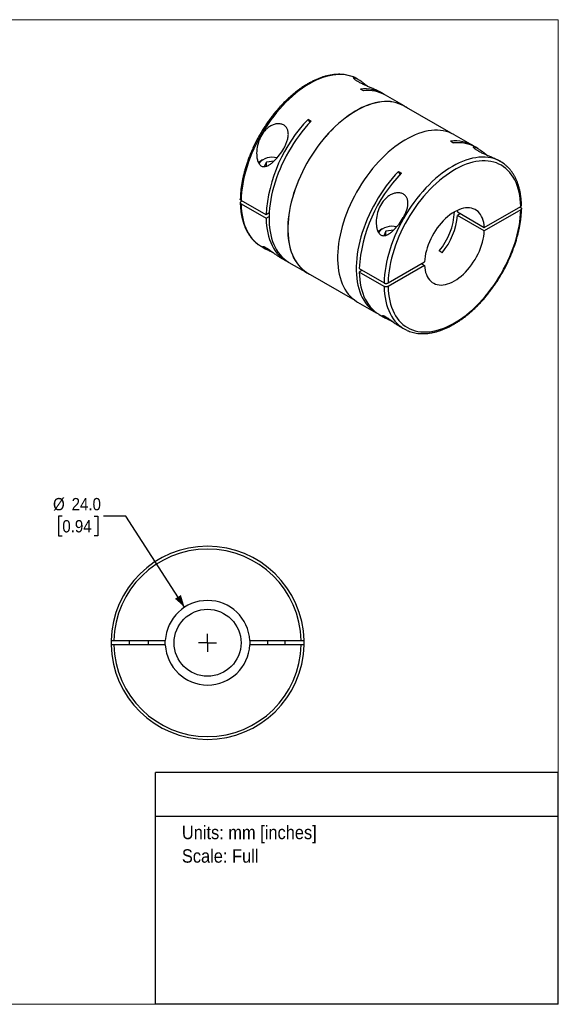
# Model space of a CAD drawing. Header units: millimetres. Extents: x 0 to 432, y 0 to 279.
# Tile 2 of 2: x 279 to 432, y 0 to 279. Entities that reach past the tile are written whole.
import ezdxf
from ezdxf.enums import TextEntityAlignment as Align

# ---------------------------------------------------------------- set-up
doc = ezdxf.new("R2010")
doc.units = ezdxf.units.MM
doc.linetypes.add('SLD-Solid', pattern=[0])
doc.layers.add('SLD-0', color=7, linetype='SLD-Solid', lineweight=25)
doc.layers.add('TEXT', color=140, linetype='SLD-Solid', lineweight=25)
doc.styles.add('SLDTEXTSTYLE0', font='GOTHIC.TTF', dxfattribs={"width": 0.913})
doc.dimstyles.new('SLDDIMSTYLE0', dxfattribs={"dimtxt": 3.5, "dimasz": 3.5, "dimexe": 0, "dimexo": 0.0625, "dimgap": 0.875, "dimtad": 0, "dimtih": 1, "dimtoh": 1, "dimdec": 1, "dimrnd": 1e-09, "dimzin": 4, "dimdsep": 46, "dimtxsty": 'SLDTEXTSTYLE0', "dimsah": 1, "dimcen": 0, "dimadec": 0, "dimazin": 1, "dimtfac": 1, "dimtdec": 1, "dimtofl": 0, "dimtmove": 0, "dimatfit": 3, "dimfxl": 0, "dimfrac": 2, "dimtolj": 1, "dimtzin": 12, "dimarcsym": 0})

# ---------------------------------------------------------------- blocks, each defined once
blk = doc.blocks.new('Block2')
at = {"color": 7, "linetype": 'SLD-Solid', "lineweight": 18}
for p, q in [((0, 279.4), (431.8, 279.4)), ((0, 279.4), (0, 0)), ((431.8, 279.4), (431.8, 0)), ((0, 0), (431.8, 0))]:
    blk.add_line(p, q, dxfattribs=at)
blk = doc.blocks.new('SW_NOTE_0')
at = {"layer": 'TEXT', "color": 0, "insert": (0, 4.87), "char_height": 3.81, "attachment_point": 1, "style": 'SLDTEXTSTYLE0'}
blk.add_mtext('Units: mm [inches]', dxfattribs=at)
blk = doc.blocks.new('SW_NOTE_0_1')
at = {"layer": 'TEXT', "color": 0, "insert": (0, 4.87), "char_height": 3.81, "attachment_point": 1, "style": 'SLDTEXTSTYLE0'}
blk.add_mtext('Scale: Full', dxfattribs=at)
blk = doc.blocks.new('Block1')
at = {"layer": 'TEXT'}
for p, q in [((431.8, 65.76), (317.5, 65.76)), ((317.5, 0), (317.5, 65.76)), ((431.8, 0), (431.8, 65.76)), ((317.5, 53.39), (431.8, 53.39)), ((431.8, 0), (317.5, 0))]:
    blk.add_line(p, q, dxfattribs=at)
at = {"layer": 'TEXT', "color": 140}
for name, p in [('SW_NOTE_0', (324.99, 45.8)), ('SW_NOTE_0_1', (324.99, 39.13))]:
    blk.add_blockref(name, p, dxfattribs=at)
at = {"layer": 'TEXT', "color": 140, "style": 'SLDTEXTSTYLE0', "width": 0.913, "flags": 2}
for tag, height, p in [('AUTOATTR0', 4.23, (355.59, 56.71)), ('AUTOATTR1_0', 4.76, (333.82, 29.88)), ('AUTOATTR1_1', 4.76, (326.05, 23.73)), ('AUTOATTR1_2', 4.76, (337.78, 17.57))]:
    blk.add_attdef(tag, text='', height=height, dxfattribs=at).set_placement(p, align=Align.BOTTOM_LEFT)
blk = doc.blocks.new('_D_4')
at = {"layer": 'SLD-0'}
for p, q in [((291.06, 138.5), (289.99, 138.5)), ((289.99, 138.5), (289.99, 132.94)), ((300.11, 138.5), (301.18, 138.5)), ((301.18, 138.5), (301.18, 132.94)), ((309.1, 138.5), (302.75, 138.5)), ((325.76, 112.68), (309.1, 138.5)), ((289.99, 132.94), (291.06, 132.94)), ((301.18, 132.94), (300.11, 132.94))]:
    blk.add_line(p, q, dxfattribs=at)
blk.add_solid([(325.76, 112.68), (324.71, 116.16), (323.03, 115.07)], dxfattribs=at)
at = {"layer": 'SLD-0', "char_height": 3.5, "attachment_point": 1, "style": 'SLDTEXTSTYLE0'}
for s, insert in [('%%c', (288.42, 143.68)), ('24.0', (293.7, 143.68)), ('0.94', (291.06, 137.41))]:
    blk.add_mtext(s, dxfattribs=dict(at, insert=insert))
blk = doc.blocks.new('SW_CENTERMARKSYMBOL_1')
at = {"layer": 'SLD-0', "color": 0}
for q in [(-2.54, 0), (0, 2.54), (0, -2.54), (2.54, 0)]:
    blk.add_line((0, 0), q, dxfattribs=at)

msp = doc.modelspace()

# ---------------------------------------------------------------- linework, layer by layer
for p, q in [((375.01, 262.47), (374.86, 262.55)), ((376.51, 259.2), (375.66, 259.69)), ((381.93, 258.47), (381.37, 258.8)), ((388.09, 254.92), (382.78, 257.98)), ((401.38, 247.19), (388.06, 254.87)), ((361.66, 250.63), (360.81, 251.12)), ((360.81, 251.12), (361.27, 250.21)), ((407.53, 243.69), (402.23, 246.75)), ((401.26, 244.91), (402.1, 244.42)), ((408.95, 242.87), (408.38, 243.2)), ((347.83, 239.62), (347.69, 239.53)), ((348.96, 238.96), (348.38, 237.71)), ((351.15, 239.3), (348.96, 238.96)), ((348.96, 237.83), (348.96, 238.96)), ((415.45, 239.12), (415.31, 239.2)), ((386.41, 236.34), (387.26, 235.85)), ((386.41, 236.34), (386.87, 235.43)), ((348.87, 224.04), (341.79, 228.13)), ((342.08, 227.96), (341.79, 227.8)), ((341.79, 227.15), (348.87, 223.07)), ((410.79, 220.44), (421.12, 226.41)), ((349.75, 224.56), (348.87, 224.04)), ((348.87, 223.07), (349.71, 223.55)), ((403.13, 225.28), (403.16, 224.85)), ((403.16, 224.85), (410.79, 220.44)), ((404, 224.36), (403.16, 223.87)), ((410.79, 219.46), (403.16, 223.87)), ((421.12, 225.43), (410.79, 219.46)), ((420.84, 226.24), (421.12, 226.08)), ((381.78, 220.02), (381.63, 219.94)), ((382.9, 219.37), (382.32, 218.11)), ((385.09, 219.71), (382.9, 219.37)), ((382.9, 218.23), (382.9, 219.37)), ((347.47, 215.09), (348.85, 214.29)), ((398.8, 213.28), (397.95, 213.77)), ((352.72, 212.05), (354.54, 211.01)), ((355.38, 210.52), (360.69, 207.46)), ((383.51, 204.7), (393.84, 210.66)), ((393.84, 209.68), (383.51, 203.72)), ((392.99, 210.17), (393.84, 209.68)), ((360.71, 207.5), (374.03, 199.81)), ((375.31, 208.78), (382.38, 204.7)), ((376.16, 208.29), (375.31, 207.8)), ((382.38, 203.72), (375.31, 207.8)), ((374.83, 199.29), (380.13, 196.23)), ((380.98, 195.74), (382.79, 194.69)), ((386.67, 192.46), (388.05, 191.66)), ((304.88, 103.19), (304.88, 101.99)), ((305.68, 103.19), (320.29, 103.19)), ((320.29, 101.99), (305.68, 101.99)), ((310.02, 103.19), (310.02, 101.99)), ((315.52, 101.99), (315.52, 103.19)), ((344.26, 103.19), (358.86, 103.19)), ((358.86, 101.99), (344.26, 101.99)), ((349.27, 103.19), (349.27, 101.99)), ((354.27, 101.99), (354.27, 103.19)), ((359.67, 101.99), (359.67, 103.19)), ((315.52, 80.91), (315.52, 80.91))]:
    msp.add_line(p, q)
at = {"flags": 128}
for points in [[(374.07, 262.96), (373.64, 263.14), (372.88, 263.4), (372.1, 263.6), (371.28, 263.74), (370.45, 263.82), (369.59, 263.83), (368.7, 263.78), (367.8, 263.67), (366.89, 263.5), (365.95, 263.26), (365.01, 262.97), (364.06, 262.61), (363.1, 262.2), (362.13, 261.72), (361.16, 261.19), (360.2, 260.61), (359.23, 259.96), (358.27, 259.27), (357.32, 258.53), (356.37, 257.73), (355.44, 256.89), (354.53, 256.01), (353.62, 255.08), (352.74, 254.11), (351.88, 253.1), (351.04, 252.05), (350.23, 250.98), (349.45, 249.87), (348.69, 248.74), (347.97, 247.58), (347.27, 246.4), (346.62, 245.2), (346, 243.98), (345.41, 242.75), (344.87, 241.51), (344.37, 240.27), (343.9, 239.02), (343.49, 237.77), (343.11, 236.52), (342.78, 235.28), (342.5, 234.05), (342.26, 232.83), (342.07, 231.62), (341.93, 230.44), (341.84, 229.27), (341.79, 228.13)], [(374.86, 262.55), (374.36, 262.82), (374.07, 262.96)], [(388.89, 254.39), (388.67, 254.55), (388, 254.96), (387.3, 255.32), (386.57, 255.61), (385.81, 255.85), (385.03, 256.03), (384.21, 256.14), (383.37, 256.19), (382.51, 256.19), (381.63, 256.12), (380.74, 255.99), (379.82, 255.8), (378.9, 255.55), (377.96, 255.24), (377.01, 254.87), (376.06, 254.44), (375.11, 253.96), (374.15, 253.42), (373.19, 252.82), (372.23, 252.18), (371.29, 251.48), (370.34, 250.73), (369.41, 249.94), (368.49, 249.09), (367.59, 248.21), (366.7, 247.28), (365.83, 246.31), (364.98, 245.31), (364.15, 244.27), (363.35, 243.2), (362.58, 242.1), (361.83, 240.98), (361.12, 239.83), (360.44, 238.66), (359.79, 237.47), (359.18, 236.26), (358.6, 235.04), (358.06, 233.82), (357.57, 232.58), (357.11, 231.35), (356.7, 230.11), (356.33, 228.87), (356.01, 227.65), (355.73, 226.43), (355.49, 225.22), (355.3, 224.02), (355.16, 222.85), (355.07, 221.69), (355.02, 220.56), (355.02, 219.45), (355.07, 218.37), (355.16, 217.33), (355.3, 216.31), (355.49, 215.34), (355.73, 214.4), (356.01, 213.5), (356.33, 212.65), (356.7, 211.84), (357.11, 211.08), (357.57, 210.37), (358.06, 209.71), (358.6, 209.1), (359.18, 208.55), (359.79, 208.05), (360.44, 207.61), (361.12, 207.22), (361.54, 207.02)], [(388.06, 254.87), (387.98, 254.92), (387.28, 255.27), (386.55, 255.57), (385.79, 255.81), (385.01, 255.98), (384.19, 256.1), (383.36, 256.15), (382.5, 256.14), (381.62, 256.07), (380.73, 255.94), (379.81, 255.75), (378.89, 255.5), (377.95, 255.19), (377.01, 254.83), (376.06, 254.4), (375.1, 253.92), (374.15, 253.38), (373.19, 252.79), (372.24, 252.14), (371.29, 251.44), (370.35, 250.7), (369.42, 249.9), (368.5, 249.06), (367.6, 248.18), (366.71, 247.25), (365.84, 246.29), (364.99, 245.29), (364.17, 244.25), (363.37, 243.18), (362.6, 242.08), (361.85, 240.96), (361.14, 239.81), (360.46, 238.64), (359.81, 237.45), (359.2, 236.25), (358.63, 235.04), (358.09, 233.81), (357.6, 232.58), (357.14, 231.35), (356.73, 230.11), (356.36, 228.88), (356.04, 227.65), (355.76, 226.43), (355.52, 225.23), (355.34, 224.04), (355.2, 222.86), (355.1, 221.71), (355.05, 220.58), (355.05, 219.47), (355.1, 218.4), (355.2, 217.35), (355.34, 216.34), (355.52, 215.37), (355.76, 214.43), (356.04, 213.54), (356.36, 212.68), (356.73, 211.88), (357.14, 211.12), (357.6, 210.41), (358.09, 209.75), (358.63, 209.14), (359.2, 208.59), (359.81, 208.09), (360.46, 207.65), (360.71, 207.5)], [(361.66, 250.63), (360.77, 249.66), (359.91, 248.65), (359.06, 247.61), (358.25, 246.54), (357.45, 245.43), (356.69, 244.29), (355.96, 243.13), (355.26, 241.95), (354.6, 240.75), (353.98, 239.53), (353.39, 238.3), (352.84, 237.06), (352.33, 235.81), (351.86, 234.56), (351.44, 233.31), (351.06, 232.05), (350.73, 230.81), (350.44, 229.57), (350.2, 228.35), (350.01, 227.14), (349.86, 225.95), (349.76, 224.77), (349.71, 223.63), (349.71, 222.51), (349.76, 221.41), (349.86, 220.35), (350.01, 219.33), (350.2, 218.34), (350.44, 217.4), (350.73, 216.49), (351.06, 215.63), (351.44, 214.82), (351.86, 214.05), (352.33, 213.34), (352.84, 212.68), (353.39, 212.07), (353.98, 211.52), (354.6, 211.02), (355.26, 210.59), (355.38, 210.52)], [(402.23, 246.75), (402.14, 246.8), (401.45, 247.15), (400.72, 247.45), (399.96, 247.69), (399.17, 247.86), (398.35, 247.98), (397.52, 248.03), (396.66, 248.02), (395.78, 247.95), (394.88, 247.82), (393.97, 247.63), (393.04, 247.38), (392.1, 247.07), (391.16, 246.71), (390.2, 246.28), (389.25, 245.79), (388.29, 245.25), (387.33, 244.66), (386.38, 244.01), (385.43, 243.32), (384.49, 242.57), (383.55, 241.77), (382.63, 240.93), (381.73, 240.04), (380.84, 239.12), (379.97, 238.15), (379.12, 237.15), (378.29, 236.11), (377.49, 235.04), (376.72, 233.94), (375.97, 232.81), (375.26, 231.66), (374.58, 230.49), (373.93, 229.3), (373.32, 228.1), (372.74, 226.88), (372.21, 225.65), (371.71, 224.42), (371.26, 223.18), (370.84, 221.95), (370.47, 220.71), (370.15, 219.48), (369.87, 218.26), (369.63, 217.05), (369.44, 215.86), (369.3, 214.68), (369.21, 213.53), (369.16, 212.39), (369.16, 211.29), (369.21, 210.21), (369.3, 209.16), (369.44, 208.15), (369.63, 207.17), (369.87, 206.24), (370.15, 205.34), (370.47, 204.49), (370.84, 203.68), (371.26, 202.92), (371.71, 202.21), (372.21, 201.55), (372.74, 200.94), (373.32, 200.38), (373.93, 199.89), (374.58, 199.44), (374.83, 199.29)], [(414.65, 239.53), (414.23, 239.71), (413.47, 239.97), (412.68, 240.17), (411.87, 240.31), (411.03, 240.39), (410.17, 240.4), (409.29, 240.35), (408.39, 240.24), (407.47, 240.07), (406.54, 239.83), (405.6, 239.54), (404.65, 239.18), (403.68, 238.77), (402.72, 238.29), (401.75, 237.76), (400.78, 237.17), (399.82, 236.53), (398.86, 235.84), (397.91, 235.1), (396.96, 234.3), (396.03, 233.46), (395.11, 232.57), (394.21, 231.65), (393.33, 230.68), (392.47, 229.67), (391.63, 228.62), (390.82, 227.55), (390.03, 226.44), (389.28, 225.31), (388.55, 224.15), (387.86, 222.97), (387.2, 221.77), (386.58, 220.55), (386, 219.32), (385.46, 218.08), (384.95, 216.84), (384.49, 215.59), (384.07, 214.34), (383.7, 213.09), (383.37, 211.85), (383.09, 210.62), (382.85, 209.4), (382.66, 208.19), (382.52, 207.01), (382.43, 205.84), (382.38, 204.7)], [(421.12, 226.41), (421.08, 227.48), (420.98, 228.52), (420.84, 229.53), (420.65, 230.5), (420.41, 231.43), (420.13, 232.32), (419.8, 233.17), (419.42, 233.97), (419.01, 234.71), (418.54, 235.41), (418.04, 236.06), (417.5, 236.65), (416.91, 237.19), (416.29, 237.67), (415.64, 238.09), (414.95, 238.45), (414.22, 238.75), (413.47, 238.99), (412.68, 239.17), (411.87, 239.29), (411.04, 239.34), (410.18, 239.33), (409.31, 239.26), (408.41, 239.13), (407.5, 238.93), (406.58, 238.68), (405.64, 238.36), (404.7, 237.98), (403.75, 237.54), (402.79, 237.05), (401.84, 236.5), (400.89, 235.89), (399.94, 235.23), (398.99, 234.52), (398.06, 233.76), (397.13, 232.95), (396.22, 232.09), (395.33, 231.19), (394.45, 230.25), (393.59, 229.27), (392.76, 228.25), (391.95, 227.2), (391.17, 226.12), (390.41, 225.01), (389.69, 223.87), (389, 222.71), (388.34, 221.53), (387.72, 220.33), (387.14, 219.12), (386.59, 217.9), (386.09, 216.68), (385.63, 215.45), (385.21, 214.21), (384.84, 212.98), (384.51, 211.76), (384.22, 210.54), (383.99, 209.34), (383.8, 208.15), (383.65, 206.98), (383.56, 205.82), (383.51, 204.7)], [(386.41, 236.34), (385.52, 235.37), (384.66, 234.37), (383.81, 233.32), (382.99, 232.25), (382.2, 231.14), (381.44, 230.01), (380.71, 228.85), (380.01, 227.66), (379.35, 226.46), (378.72, 225.25), (378.14, 224.01), (377.59, 222.77), (377.08, 221.52), (376.61, 220.27), (376.19, 219.02), (375.81, 217.77), (375.48, 216.52), (375.19, 215.29), (374.95, 214.06), (374.75, 212.85), (374.61, 211.66), (374.51, 210.49), (374.46, 209.34), (374.46, 208.22), (374.51, 207.13), (374.61, 206.07), (374.75, 205.04), (374.95, 204.06), (375.19, 203.11), (375.48, 202.2), (375.81, 201.34), (376.19, 200.53), (376.61, 199.77), (377.08, 199.05), (377.59, 198.39), (378.14, 197.78), (378.72, 197.23), (379.35, 196.74), (380.01, 196.3), (380.56, 196)], [(341.79, 227.15), (341.84, 226.06), (341.93, 225), (342.07, 223.97), (342.26, 222.99), (342.5, 222.04), (342.78, 221.13), (343.11, 220.27), (343.49, 219.46), (343.9, 218.69), (344.37, 217.97), (344.87, 217.31), (345.41, 216.7), (346, 216.14), (346.62, 215.64), (346.7, 215.58)], [(383.51, 203.72), (383.56, 202.64), (383.65, 201.6), (383.8, 200.59), (383.99, 199.62), (384.22, 198.69), (384.51, 197.8), (384.84, 196.96), (385.21, 196.16), (385.63, 195.41), (386.09, 194.71), (386.59, 194.06), (387.14, 193.47), (387.72, 192.94), (388.34, 192.46), (389, 192.04), (389.69, 191.67), (390.41, 191.37), (391.17, 191.13), (391.95, 190.95), (392.76, 190.84), (393.59, 190.78), (394.45, 190.79), (395.33, 190.86), (396.22, 191), (397.13, 191.19), (398.06, 191.45), (398.99, 191.76), (399.94, 192.14), (400.89, 192.58), (401.84, 193.07), (402.79, 193.62), (403.75, 194.23), (404.7, 194.89), (405.64, 195.6), (406.58, 196.36), (407.5, 197.17), (408.41, 198.03), (409.31, 198.93), (410.18, 199.87), (411.04, 200.85), (411.87, 201.87), (412.68, 202.92), (413.47, 204.01), (414.22, 205.12), (414.95, 206.25), (415.64, 207.41), (416.29, 208.59), (416.91, 209.79), (417.5, 211), (418.04, 212.22), (418.54, 213.45), (419.01, 214.68), (419.42, 215.91), (419.8, 217.14), (420.13, 218.36), (420.41, 219.58), (420.65, 220.79), (420.84, 221.98), (420.98, 223.15), (421.08, 224.3), (421.12, 225.43)], [(410.79, 220.44), (410.74, 221.15), (410.63, 221.83), (410.48, 222.46), (410.28, 223.05), (410.03, 223.6), (409.74, 224.1), (409.4, 224.54), (409.03, 224.93), (408.62, 225.26), (408.17, 225.54), (407.68, 225.75), (407.17, 225.9), (406.62, 225.99), (406.06, 226.02), (405.47, 225.98), (404.86, 225.88), (404.24, 225.71), (403.6, 225.49), (402.96, 225.2), (402.32, 224.86), (401.67, 224.46), (401.03, 224), (400.4, 223.5), (399.78, 222.94), (399.17, 222.34), (398.58, 221.7), (398.01, 221.02), (397.47, 220.3), (396.95, 219.56), (396.47, 218.79), (396.02, 217.99), (395.61, 217.18), (395.23, 216.36), (394.9, 215.53), (394.61, 214.7), (394.36, 213.87), (394.16, 213.04), (394.01, 212.23), (393.9, 211.43), (393.84, 210.66)], [(348.87, 223.07), (348.91, 221.97), (349.01, 220.9), (349.15, 219.88), (349.34, 218.88), (349.58, 217.93), (349.86, 217.02), (350.2, 216.16), (350.57, 215.34), (351, 214.57), (351.46, 213.85), (351.97, 213.19), (352.52, 212.58), (353.11, 212.02), (353.74, 211.53), (354.4, 211.09), (354.97, 210.77)], [(393.84, 209.68), (393.9, 208.97), (394.01, 208.3), (394.16, 207.66), (394.36, 207.07), (394.61, 206.52), (394.9, 206.03), (395.23, 205.58), (395.61, 205.19), (396.02, 204.86), (396.47, 204.59), (396.95, 204.37), (397.47, 204.22), (398.01, 204.13), (398.58, 204.11), (399.17, 204.15), (399.78, 204.25), (400.4, 204.41), (401.03, 204.63), (401.67, 204.92), (402.32, 205.26), (402.96, 205.66), (403.6, 206.12), (404.24, 206.62), (404.86, 207.18), (405.47, 207.78), (406.06, 208.42), (406.62, 209.1), (407.17, 209.82), (407.68, 210.57), (408.17, 211.34), (408.62, 212.13), (409.03, 212.94), (409.4, 213.76), (409.74, 214.59), (410.03, 215.43), (410.28, 216.26), (410.48, 217.08), (410.63, 217.89), (410.74, 218.69), (410.79, 219.46)], [(346.7, 215.58), (347.27, 215.2), (347.47, 215.09)], [(375.31, 207.8), (375.36, 206.7), (375.45, 205.64), (375.59, 204.61), (375.79, 203.62), (376.02, 202.66), (376.31, 201.76), (376.64, 200.89), (377.02, 200.07), (377.44, 199.3), (377.91, 198.59), (378.42, 197.92), (378.97, 197.31), (379.56, 196.76), (380.18, 196.26), (380.85, 195.82), (380.98, 195.74)], [(382.38, 203.72), (382.43, 202.63), (382.52, 201.57), (382.66, 200.54), (382.85, 199.56), (383.09, 198.61), (383.37, 197.7), (383.7, 196.84), (384.07, 196.03), (384.49, 195.26), (384.95, 194.54), (385.46, 193.88), (386, 193.27), (386.58, 192.71), (387.2, 192.21), (387.29, 192.15)], [(320.29, 101.99), (320.27, 102.59), (320.29, 103.19)], [(344.26, 103.19), (344.27, 102.59), (344.26, 101.99)]]:
    msp.add_lwpolyline(points, dxfattribs=at)
msp.add_circle((332.27, 102.59), 9.5)
for centre, radius, start, end in [((376.93, 249.54), 10.23, 57.975, 97.1202), ((377.76, 248.93), 10.35, 60.9947, 96.9725), ((391.61, 221.36), 42.83, 135.9792, 176.3996), ((402.52, 234.76), 10.23, 57.9782, 97.1171), ((403.36, 234.15), 10.35, 60.9916, 96.9756), ((350.6, 235.42), 4.95, 73.8055, 139.9151), ((349.03, 237.06), 2.81, 118.361, 143.6722), ((410.87, 231.19), 9.15, 54.3014, 65.6159), ((418.05, 206.09), 42.83, 135.9792, 176.3996), ((383.91, 225.7), 18.43, 319.6367, 357.3762), ((384.42, 225.39), 18.8, 319.9055, 355.3817), ((384.54, 215.83), 4.95, 73.8055, 139.9151), ((382.97, 217.46), 2.81, 118.361, 143.6722), ((392.63, 199.59), 9.15, 234.3014, 245.6159), ((332.27, 102.59), 27.4, 1.2548, 178.7452), ((332.27, 102.59), 26.6, 1.2925, 178.7075), ((332.27, 102.59), 12, 2.866, 177.134), ((332.27, 102.59), 27.4, 181.2548, 358.7452), ((332.27, 102.59), 26.6, 181.2925, 358.7075), ((332.27, 102.59), 12, 182.866, 357.134)]:
    msp.add_arc(centre, radius, start, end)
for points, knots in [([(374.02, 262.98), (373.9, 263.03), (373.55, 263.19), (372.93, 263.41), (372.19, 263.62), (371.41, 263.77), (370.62, 263.87), (369.8, 263.91), (368.97, 263.9), (368.11, 263.83), (367.24, 263.7), (366.36, 263.52), (365.47, 263.29), (364.56, 263), (363.65, 262.66), (362.74, 262.26), (361.82, 261.82), (360.9, 261.32), (359.98, 260.77), (359.06, 260.17), (358.15, 259.53), (357.25, 258.84), (356.36, 258.11), (355.48, 257.34), (354.6, 256.52), (353.75, 255.67), (352.91, 254.78), (352.09, 253.86), (351.29, 252.9), (350.51, 251.91), (349.75, 250.9), (349.02, 249.85), (348.32, 248.79), (347.64, 247.7), (346.99, 246.6), (346.37, 245.47), (345.79, 244.34), (345.24, 243.19), (344.72, 242.03), (344.24, 240.86), (343.79, 239.69), (343.39, 238.52), (343.02, 237.34), (342.69, 236.17), (342.4, 235.01), (342.15, 233.85), (341.95, 232.71), (341.78, 231.58), (341.66, 230.46), (341.59, 229.42), (341.57, 228.76), (341.56, 228.46)], [0, 0, 0, 0, 0.010478, 0.030656, 0.050865, 0.071122, 0.09144, 0.111828, 0.132287, 0.152816, 0.173409, 0.194056, 0.214749, 0.235479, 0.256234, 0.277008, 0.297794, 0.318586, 0.339379, 0.36017, 0.380956, 0.401737, 0.422511, 0.443279, 0.464039, 0.484793, 0.505541, 0.526283, 0.54702, 0.567752, 0.588481, 0.609207, 0.62993, 0.650652, 0.671373, 0.692095, 0.712817, 0.73354, 0.754266, 0.774994, 0.795727, 0.816464, 0.837206, 0.857954, 0.87871, 0.899472, 0.920242, 0.941021, 0.961807, 0.982602, 1, 1, 1, 1]), ([(375.09, 261.75), (374.97, 261.82), (374.72, 261.97), (374.41, 262.18), (374.16, 262.37), (373.97, 262.53), (373.84, 262.67), (373.78, 262.78), (373.77, 262.86), (373.82, 262.91), (373.94, 262.92), (374.13, 262.88), (374.39, 262.78), (374.7, 262.64), (375.05, 262.45), (375.49, 262.18), (376.04, 261.8), (376.63, 261.36), (377.18, 260.93), (377.52, 260.65), (377.71, 260.49), (377.73, 260.47)], [0, 0, 0, 0, 0.043697, 0.087594, 0.131194, 0.175374, 0.218863, 0.263242, 0.306635, 0.351123, 0.40755, 0.465672, 0.526275, 0.58288, 0.640994, 0.701044, 0.787186, 0.875063, 0.93422, 0.992181, 1, 1, 1, 1]), ([(381.36, 258.79), (381.25, 258.86), (381.01, 259), (380.57, 259.22), (380.07, 259.46), (379.51, 259.7), (378.97, 259.94), (378.44, 260.16), (377.95, 260.38), (377.45, 260.59), (376.94, 260.82), (376.44, 261.05), (375.96, 261.28), (375.5, 261.52), (375.23, 261.67), (375.09, 261.75)], [0, 0, 0, 0, 0.081745, 0.170875, 0.266372, 0.357967, 0.446898, 0.516854, 0.585107, 0.654991, 0.723487, 0.792803, 0.861223, 0.930769, 1, 1, 1, 1]), ([(353.88, 242.82), (353.52, 242.19), (352.7, 240.97), (351.52, 239.62), (350.52, 238.72), (349.73, 238.15), (349.03, 237.82), (348.45, 237.69), (348.01, 237.7), (347.59, 237.83), (347.22, 238.09), (346.9, 238.47), (346.57, 239.07), (346.32, 239.93), (346.15, 241.37), (346.27, 243.2), (346.87, 245.33), (347.74, 246.97), (348.68, 248.11), (349.5, 248.84), (350.41, 249.42), (351.41, 249.8), (352.43, 249.92), (353.39, 249.77), (354.21, 249.35), (354.8, 248.68), (355.14, 247.82), (355.23, 246.87), (355.12, 245.85), (354.83, 244.83), (354.41, 243.81), (354.07, 243.15), (353.88, 242.82)], [0, 0, 0, 0, 0.0621201, 0.1243969, 0.1567742, 0.1866249, 0.2180539, 0.2343829, 0.2494134, 0.2652237, 0.2808461, 0.2959594, 0.3122744, 0.3435933, 0.3749427, 0.4371298, 0.4994158, 0.5617679, 0.5938316, 0.6242575, 0.6555267, 0.6867747, 0.7180664, 0.7493234, 0.7805637, 0.8118651, 0.8432226, 0.8746176, 0.9050727, 0.9372025, 0.9678316, 1, 1, 1, 1]), ([(409.04, 242.15), (408.91, 242.23), (408.66, 242.38), (408.35, 242.58), (408.1, 242.77), (407.91, 242.94), (407.78, 243.08), (407.72, 243.19), (407.71, 243.27), (407.76, 243.32), (407.88, 243.33), (408.08, 243.29), (408.33, 243.19), (408.64, 243.04), (408.99, 242.85), (409.43, 242.58), (409.98, 242.21), (410.57, 241.76), (411.12, 241.33), (411.46, 241.05), (411.65, 240.9), (411.67, 240.88)], [0, 0, 0, 0, 0.043697, 0.087594, 0.131194, 0.175374, 0.218863, 0.263242, 0.306635, 0.351123, 0.40755, 0.465672, 0.526275, 0.58288, 0.640994, 0.701044, 0.787186, 0.875063, 0.93422, 0.992181, 1, 1, 1, 1]), ([(415.31, 239.2), (415.19, 239.27), (414.95, 239.4), (414.51, 239.62), (414.01, 239.86), (413.45, 240.11), (412.91, 240.35), (412.39, 240.57), (411.89, 240.78), (411.39, 241), (410.88, 241.23), (410.38, 241.45), (409.9, 241.69), (409.44, 241.92), (409.17, 242.08), (409.04, 242.15)], [0, 0, 0, 0, 0.081745, 0.170875, 0.266372, 0.357967, 0.446898, 0.516854, 0.585107, 0.654991, 0.723487, 0.792803, 0.861223, 0.930769, 1, 1, 1, 1]), ([(421.36, 226.74), (421.35, 226.78), (421.35, 227.18), (421.31, 227.92), (421.22, 228.92), (421.09, 229.9), (420.91, 230.85), (420.68, 231.77), (420.42, 232.65), (420.11, 233.49), (419.76, 234.29), (419.37, 235.05), (418.94, 235.76), (418.48, 236.43), (417.97, 237.05), (417.43, 237.62), (416.86, 238.14), (416.46, 238.45), (416.26, 238.59)], [0, 0, 0, 0, 0.008746, 0.075533, 0.142339, 0.209138, 0.275914, 0.342648, 0.409315, 0.475884, 0.542325, 0.608604, 0.674688, 0.740551, 0.806178, 0.871565, 0.936727, 1, 1, 1, 1]), ([(387.82, 223.23), (387.46, 222.59), (386.64, 221.37), (385.46, 220.03), (384.46, 219.13), (383.67, 218.56), (382.97, 218.22), (382.39, 218.1), (381.95, 218.11), (381.54, 218.24), (381.16, 218.5), (380.84, 218.87), (380.52, 219.47), (380.26, 220.34), (380.09, 221.77), (380.21, 223.61), (380.81, 225.73), (381.68, 227.38), (382.62, 228.52), (383.44, 229.25), (384.36, 229.83), (385.35, 230.2), (386.37, 230.33), (387.33, 230.18), (388.15, 229.75), (388.74, 229.08), (389.08, 228.23), (389.17, 227.27), (389.06, 226.26), (388.77, 225.24), (388.35, 224.21), (388.01, 223.56), (387.82, 223.23)], [0, 0, 0, 0, 0.06212, 0.124397, 0.156774, 0.186625, 0.218054, 0.234383, 0.249413, 0.265224, 0.280846, 0.295959, 0.312274, 0.343593, 0.374943, 0.43713, 0.499416, 0.561768, 0.593832, 0.624258, 0.655527, 0.686775, 0.718066, 0.749323, 0.780564, 0.811865, 0.843223, 0.874618, 0.905073, 0.937202, 0.967832, 1, 1, 1, 1]), ([(341.79, 228.13), (341.73, 228.17), (341.61, 228.27), (341.54, 228.4), (341.56, 228.46), (341.56, 228.46)], [0, 0, 0, 0, 0.492119, 0.983693, 1, 1, 1, 1]), ([(341.79, 227.8), (341.77, 227.79), (341.73, 227.76), (341.68, 227.72), (341.64, 227.67), (341.6, 227.63), (341.58, 227.58), (341.56, 227.53), (341.56, 227.46), (341.57, 227.38), (341.62, 227.3), (341.69, 227.21), (341.76, 227.17), (341.79, 227.15)], [0, 0, 0, 0, 0.0735081, 0.1448221, 0.2148373, 0.2844991, 0.3547673, 0.4265771, 0.5008057, 0.6231284, 0.7501891, 0.8753187, 1, 1, 1, 1]), ([(341.56, 227.47), (341.56, 227.42), (341.57, 227.03), (341.6, 226.29), (341.69, 225.28), (341.83, 224.3), (342.01, 223.35), (342.23, 222.44), (342.5, 221.56), (342.8, 220.72), (343.15, 219.92), (343.54, 219.16), (343.97, 218.45), (344.44, 217.78), (344.94, 217.16), (345.48, 216.59), (346.05, 216.07), (346.46, 215.76), (346.66, 215.61)], [0, 0, 0, 0, 0.00877, 0.075555, 0.142359, 0.209157, 0.275932, 0.342664, 0.409329, 0.475897, 0.542336, 0.608613, 0.674695, 0.740557, 0.806182, 0.871568, 0.936729, 1, 1, 1, 1]), ([(421.12, 226.41), (421.16, 226.43), (421.25, 226.49), (421.32, 226.58), (421.36, 226.67), (421.35, 226.72), (421.35, 226.74)], [0, 0, 0, 0, 0.297787, 0.581061, 0.849814, 1, 1, 1, 1]), ([(388.9, 191.23), (389.02, 191.18), (389.37, 191.01), (389.98, 190.8), (390.73, 190.59), (391.5, 190.44), (392.3, 190.34), (393.11, 190.3), (393.95, 190.31), (394.8, 190.38), (395.67, 190.5), (396.56, 190.68), (397.45, 190.92), (398.35, 191.21), (399.26, 191.55), (400.18, 191.94), (401.1, 192.39), (402.02, 192.89), (402.94, 193.44), (403.85, 194.03), (404.76, 194.68), (405.66, 195.37), (406.56, 196.1), (407.44, 196.87), (408.31, 197.69), (409.17, 198.54), (410.01, 199.43), (410.83, 200.35), (411.63, 201.31), (412.41, 202.3), (413.16, 203.31), (413.9, 204.35), (414.6, 205.42), (415.28, 206.51), (415.93, 207.61), (416.54, 208.73), (417.13, 209.87), (417.68, 211.02), (418.2, 212.18), (418.68, 213.35), (419.12, 214.52), (419.53, 215.69), (419.9, 216.86), (420.23, 218.03), (420.51, 219.2), (420.76, 220.35), (420.97, 221.5), (421.13, 222.63), (421.25, 223.75), (421.33, 224.79), (421.35, 225.45), (421.35, 225.75)], [0, 0, 0, 0, 0.0104782, 0.030656, 0.0508647, 0.0711217, 0.0914403, 0.111828, 0.1322874, 0.1528162, 0.1734087, 0.1940562, 0.2147494, 0.2354785, 0.2562342, 0.2770083, 0.2977941, 0.318586, 0.3393791, 0.3601699, 0.3809563, 0.4017371, 0.4225113, 0.4432787, 0.4640393, 0.4847933, 0.505541, 0.5262829, 0.5470198, 0.5677522, 0.5884808, 0.6092065, 0.6299299, 0.6506519, 0.6713731, 0.6920945, 0.7128165, 0.73354, 0.7542656, 0.7749943, 0.7957267, 0.8164637, 0.837206, 0.8579544, 0.8787095, 0.8994719, 0.9202421, 0.9410205, 0.9618072, 0.982602, 1, 1, 1, 1]), ([(421.12, 226.08), (421.14, 226.07), (421.18, 226.04), (421.23, 226), (421.28, 225.96), (421.31, 225.91), (421.34, 225.86), (421.35, 225.81), (421.36, 225.75), (421.35, 225.68), (421.31, 225.59), (421.24, 225.51), (421.16, 225.45), (421.12, 225.43)], [0, 0, 0, 0, 0.068723, 0.138384, 0.208985, 0.280524, 0.353002, 0.426421, 0.500779, 0.600882, 0.717466, 0.850513, 1, 1, 1, 1]), ([(351.02, 213.2), (350.99, 213.21), (350.87, 213.27), (350.66, 213.37), (350.29, 213.55), (349.85, 213.76), (349.38, 214), (348.98, 214.21), (348.64, 214.41), (348.36, 214.59), (348.15, 214.75), (348.01, 214.89), (347.95, 214.98), (347.95, 215.04), (347.99, 215.07), (348.08, 215.06), (348.2, 215.03), (348.35, 214.97), (348.53, 214.89), (348.68, 214.8), (348.75, 214.76)], [0, 0, 0, 0, 0.00918, 0.046932, 0.085754, 0.159993, 0.238067, 0.312755, 0.389906, 0.46575, 0.541976, 0.61951, 0.694233, 0.745782, 0.796954, 0.846903, 0.886269, 0.923397, 0.962276, 1, 1, 1, 1]), ([(348.75, 214.76), (348.83, 214.71), (349, 214.62), (349.26, 214.44), (349.54, 214.26), (349.9, 214), (350.35, 213.68), (350.85, 213.32), (351.32, 212.98), (351.76, 212.67), (352.17, 212.4), (352.49, 212.19), (352.66, 212.09), (352.73, 212.06)], [0, 0, 0, 0, 0.057549, 0.116767, 0.173301, 0.233259, 0.349145, 0.465447, 0.578972, 0.696789, 0.812875, 0.928415, 1, 1, 1, 1]), ([(382.38, 204.7), (382.4, 204.68), (382.45, 204.66), (382.53, 204.63), (382.61, 204.6), (382.71, 204.58), (382.82, 204.57), (382.93, 204.56), (383.05, 204.56), (383.17, 204.58), (383.29, 204.6), (383.41, 204.64), (383.48, 204.68), (383.51, 204.7)], [0, 0, 0, 0, 0.0714185, 0.1467361, 0.2259526, 0.3090679, 0.3960816, 0.4869933, 0.5818025, 0.6805085, 0.7831107, 0.8896081, 1, 1, 1, 1]), ([(383.51, 203.72), (383.49, 203.7), (383.45, 203.68), (383.38, 203.65), (383.3, 203.63), (383.22, 203.61), (383.14, 203.59), (383.07, 203.58), (382.99, 203.58), (382.91, 203.58), (382.84, 203.58), (382.77, 203.59), (382.7, 203.6), (382.64, 203.62), (382.58, 203.63), (382.52, 203.65), (382.47, 203.67), (382.42, 203.69), (382.4, 203.71), (382.38, 203.72)], [0, 0, 0, 0, 0.07189, 0.142147, 0.210771, 0.277762, 0.343119, 0.406843, 0.468934, 0.529391, 0.588215, 0.645405, 0.700962, 0.754885, 0.807174, 0.857831, 0.906854, 0.954243, 1, 1, 1, 1]), ([(384.96, 193.6), (384.94, 193.61), (384.81, 193.67), (384.6, 193.78), (384.23, 193.95), (383.79, 194.17), (383.33, 194.4), (382.92, 194.62), (382.58, 194.82), (382.3, 195), (382.09, 195.16), (381.95, 195.3), (381.89, 195.39), (381.89, 195.45), (381.93, 195.47), (382.02, 195.47), (382.14, 195.44), (382.29, 195.38), (382.47, 195.29), (382.62, 195.21), (382.7, 195.17)], [0, 0, 0, 0, 0.00918, 0.046932, 0.085754, 0.159993, 0.238067, 0.312755, 0.389906, 0.46575, 0.541976, 0.61951, 0.694233, 0.745782, 0.796954, 0.846903, 0.886269, 0.923397, 0.962276, 1, 1, 1, 1]), ([(382.7, 195.17), (382.78, 195.12), (382.94, 195.02), (383.21, 194.85), (383.48, 194.66), (383.84, 194.41), (384.29, 194.09), (384.79, 193.72), (385.26, 193.38), (385.7, 193.08), (386.11, 192.8), (386.43, 192.6), (386.6, 192.5), (386.67, 192.46)], [0, 0, 0, 0, 0.057549, 0.116767, 0.173301, 0.233259, 0.349145, 0.465447, 0.578972, 0.696789, 0.812875, 0.928415, 1, 1, 1, 1]), ([(304.88, 103.19), (304.88, 103.19), (304.88, 103.19), (304.9, 103.19), (304.93, 103.19), (304.97, 103.19), (305.03, 103.19), (305.1, 103.19), (305.19, 103.19), (305.29, 103.19), (305.41, 103.19), (305.54, 103.19), (305.63, 103.19), (305.68, 103.19)], [0, 0, 0, 0, 0.0714185, 0.1467361, 0.2259526, 0.3090679, 0.3960816, 0.4869933, 0.5818025, 0.6805085, 0.7831107, 0.8896081, 1, 1, 1, 1]), ([(305.68, 101.99), (305.65, 101.99), (305.59, 101.99), (305.5, 101.99), (305.42, 101.99), (305.34, 101.99), (305.27, 101.99), (305.2, 101.99), (305.14, 101.99), (305.09, 101.99), (305.04, 101.99), (305, 101.99), (304.96, 101.99), (304.94, 101.99), (304.91, 101.99), (304.9, 101.99), (304.89, 101.99), (304.88, 101.99), (304.88, 101.99), (304.88, 101.99)], [0, 0, 0, 0, 0.07189, 0.142147, 0.210771, 0.277762, 0.343119, 0.406843, 0.468934, 0.529391, 0.588215, 0.645405, 0.700962, 0.754885, 0.807174, 0.857831, 0.906854, 0.954243, 1, 1, 1, 1]), ([(358.86, 103.19), (358.89, 103.19), (358.95, 103.19), (359.04, 103.19), (359.12, 103.19), (359.2, 103.19), (359.28, 103.19), (359.34, 103.19), (359.4, 103.19), (359.46, 103.19), (359.5, 103.19), (359.54, 103.19), (359.58, 103.19), (359.61, 103.19), (359.63, 103.19), (359.65, 103.19), (359.66, 103.19), (359.66, 103.19), (359.66, 103.19), (359.67, 103.19)], [0, 0, 0, 0, 0.07189, 0.142147, 0.210771, 0.277762, 0.343119, 0.406843, 0.468934, 0.529391, 0.588215, 0.645405, 0.700962, 0.754885, 0.807174, 0.857831, 0.906854, 0.954243, 1, 1, 1, 1]), ([(359.67, 101.99), (359.66, 101.99), (359.66, 101.99), (359.65, 101.99), (359.62, 101.99), (359.59, 101.99), (359.55, 101.99), (359.49, 101.99), (359.42, 101.99), (359.33, 101.99), (359.2, 101.99), (359.05, 101.99), (358.93, 101.99), (358.86, 101.99)], [0, 0, 0, 0, 0.068723, 0.138384, 0.208985, 0.280524, 0.353002, 0.426421, 0.500779, 0.600882, 0.717466, 0.850513, 1, 1, 1, 1])]:
    msp.add_open_spline(points, degree=3, knots=knots)

# ---------------------------------------------------------------- block references
at = {"color": 7, "linetype": 'Continuous'}
for name in ['Block2', 'Block1']:
    msp.add_blockref(name, (0, 0), dxfattribs=at)
at = {"layer": 'SLD-0'}
msp.add_blockref('SW_CENTERMARKSYMBOL_1', (332.27, 102.59), dxfattribs=at)

# ---------------------------------------------------------------- dimensions: what is measured, and where the dimension line sits
dim = msp.add_diameter_dim_2p(p1=(338.78, 92.51), p2=(325.76, 112.68), dimstyle='SLDDIMSTYLE0', dxfattribs=at)
dim.commit()
dim.dimension.update_dxf_attribs({"geometry": '_D_4', "text_midpoint": (295.59, 138.5), "dimtype": 163})

doc.saveas('drawing.dxf')
